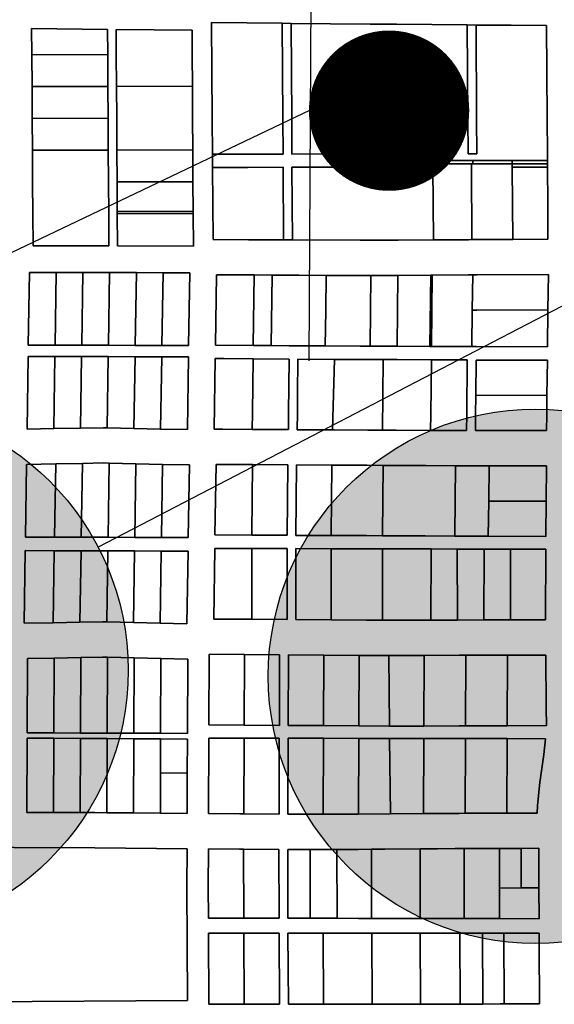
# Model space of a CAD drawing. Header units: feet. Extents: x 1267057 to 1687180, y 157668 to 661817.
# Tile 23 of 157: x 1275738 to 1276738, y 289616 to 291458. Entities that reach past the tile are written whole.
import ezdxf
from ezdxf.enums import TextEntityAlignment as Align

# ---------------------------------------------------------------- set-up
doc = ezdxf.new("R2010")
doc.units = ezdxf.units.FT
doc.header["$MEASUREMENT"] = 0
for name, color, linetype in [('County_Land_Parcels_IDHS_', 247, 'Continuous'), ('Hatch-sign', 9, 'Continuous'), ('SHEET', 4, 'Continuous')]:
    doc.layers.add(name, color=color, linetype=linetype)
doc.styles.get("Standard").update_dxf_attribs({"font": 'font31.shx'})

# ---------------------------------------------------------------- blocks, each defined once
blk = doc.blocks.new('370')
at = {"color": 0, "linetype": 'ByBlock'}
for p, q in [((0, 0.10009), (0, -0.10009)), ((0, 0), (0.06296, 0))]:
    blk.add_line(p, q, dxfattribs=at)

msp = doc.modelspace()

# ---------------------------------------------------------------- hatches: boundary and pattern name
at = {"layer": 'Hatch-sign'}
h = msp.add_hatch(color=256, dxfattribs=at)
h.dxf.hatch_style = 1
edge = h.paths.add_edge_path()
edge.add_arc((1275440.5, 290240.9), 500, 0, 360)
h = msp.add_hatch(color=256, dxfattribs=at)
h.dxf.hatch_style = 1
edge = h.paths.add_edge_path()
edge.add_arc((1276702.7, 290229.7), 500, 0, 360)

# ---------------------------------------------------------------- linework, layer by layer
at = {"layer": 'County_Land_Parcels_IDHS_'}
for points in [[(1276098.5, 291206.6), (1276098, 291272.6), (1276096.8, 291452.7), (1276162.8, 291452.1), (1276228.8, 291451.5), (1276230, 291272.7), (1276230.4, 291206.7), (1276098.5, 291206.6)], [(1276098.6, 291181.9), (1276099.5, 291046.9), (1276165.5, 291046.5), (1276231.5, 291046.2), (1276248, 291046.1), (1276374.6, 291045.4), (1276396, 291045.5), (1276445.5, 291045.8), (1276511.5, 291046.2), (1276577.5, 291046.5), (1276583.5, 291046.6), (1276586, 291046.6), (1276594, 291046.6), (1276660, 291047), (1276726, 291047.4), (1276725.6, 291113.4), (1276725.1, 291182.4), (1276725.1, 291188.6), (1276725, 291194.7), (1276725, 291207.1), (1276724.5, 291273.1), (1276723.4, 291447), (1276657.4, 291447.6), (1276591.4, 291448.2), (1276574.9, 291448.3), (1276508.9, 291448.9), (1276442.9, 291449.5), (1276393.4, 291450), (1276319.4, 291450.7), (1276245.4, 291451.3), (1276228.8, 291451.5), (1276162.8, 291452.1), (1276096.8, 291452.7), (1276098, 291272.6), (1276098.5, 291206.6), (1276098.6, 291181.9)], [(1276248, 291046.1), (1276231.5, 291046.2), (1276230.6, 291182), (1276164.6, 291181.9), (1276098.6, 291181.9), (1276098.5, 291206.6), (1276230.4, 291206.7), (1276230, 291272.7), (1276228.8, 291451.5), (1276245.4, 291451.3), (1276246.6, 291272.8), (1276247, 291206.8), (1276395, 291206.9), (1276395.1, 291182.1), (1276247.1, 291182), (1276247.6, 291112.1), (1276248, 291046.1)], [(1276725, 291194.7), (1276659, 291194.7), (1276585.1, 291194.6), (1276510.6, 291194.6), (1276510.6, 291188.4), (1276510.6, 291182.2), (1276511.5, 291046.2), (1276445.5, 291045.8), (1276396, 291045.5), (1276374.6, 291045.4), (1276248, 291046.1), (1276247.6, 291112.1), (1276247.1, 291182), (1276395.1, 291182.1), (1276395, 291206.9), (1276247, 291206.8), (1276246.6, 291272.8), (1276245.4, 291451.3), (1276319.4, 291450.7), (1276393.4, 291450), (1276442.9, 291449.5), (1276508.9, 291448.9), (1276574.9, 291448.3), (1276576, 291273), (1276576.5, 291207), (1276593, 291207), (1276592.5, 291273), (1276591.4, 291448.2), (1276657.4, 291447.6), (1276723.4, 291447), (1276724.5, 291273.1), (1276725, 291207.1), (1276725, 291194.7)], [(1275902.4, 291393), (1275760.4, 291392.7), (1275760.1, 291441.7), (1275902.1, 291440.1), (1275902.4, 291393)], [(1275762.3, 291094.7), (1275762.6, 291035.1), (1275803.5, 291035.2), (1275904.6, 291035), (1275904.3, 291095), (1275903.9, 291154.6), (1275903.5, 291214.2), (1275903.2, 291273.8), (1275902.8, 291333.4), (1275902.4, 291393), (1275902.1, 291440.1), (1275760.1, 291441.7), (1275760.4, 291392.7), (1275760.8, 291333.1), (1275761.2, 291273.5), (1275761.5, 291213.9), (1275761.9, 291154.3), (1275762.3, 291094.7)], [(1276060.8, 291333.7), (1275918.8, 291333.4), (1275918.4, 291393), (1275918.1, 291439.9), (1276060.1, 291438.3), (1276060.4, 291393.3), (1276060.8, 291333.7)], [(1275920.3, 291095), (1275920.6, 291035), (1276062.6, 291034.7), (1276062.3, 291095.3), (1276062.2, 291099.3), (1276061.9, 291154.9), (1276061.5, 291214.5), (1276061.1, 291274.1), (1276060.8, 291333.7), (1276060.4, 291393.3), (1276060.1, 291438.3), (1275918.1, 291439.9), (1275918.4, 291393), (1275918.8, 291333.4), (1275919.2, 291273.8), (1275919.5, 291214.2), (1275919.9, 291154.6), (1275920.2, 291099), (1275920.3, 291095)], [(1276574.9, 291448.3), (1276591.4, 291448.2), (1276592.5, 291273), (1276593, 291207), (1276576.5, 291207), (1276576, 291273), (1276574.9, 291448.3)], [(1275902.8, 291333.4), (1275760.8, 291333.1), (1275760.4, 291392.7), (1275902.4, 291393), (1275902.8, 291333.4)], [(1275903.2, 291273.8), (1275761.2, 291273.5), (1275760.8, 291333.1), (1275902.8, 291333.4), (1275903.2, 291273.8)], [(1276061.5, 291214.5), (1275919.5, 291214.2), (1275919.2, 291273.8), (1275918.8, 291333.4), (1276060.8, 291333.7), (1276061.1, 291274.1), (1276061.5, 291214.5)], [(1275903.5, 291214.2), (1275761.5, 291213.9), (1275761.2, 291273.5), (1275903.2, 291273.8), (1275903.5, 291214.2)], [(1275761.5, 291213.9), (1275903.5, 291214.2), (1275903.9, 291154.6), (1275904.3, 291095), (1275904.6, 291035), (1275803.5, 291035.2), (1275762.6, 291035.1), (1275762.3, 291094.7), (1275761.9, 291154.3), (1275761.5, 291213.9)], [(1276061.9, 291154.9), (1275919.9, 291154.6), (1275919.5, 291214.2), (1276061.5, 291214.5), (1276061.9, 291154.9)], [(1276585.1, 291188.5), (1276582.6, 291188.4), (1276510.6, 291188.4), (1276510.6, 291194.6), (1276585.1, 291194.6), (1276585.1, 291188.5)], [(1276659.1, 291188.5), (1276585.1, 291188.5), (1276585.1, 291194.6), (1276659, 291194.7), (1276659.1, 291188.5)], [(1276725.1, 291188.6), (1276659.1, 291188.5), (1276659, 291194.7), (1276725, 291194.7), (1276725.1, 291188.6)], [(1276231.5, 291046.2), (1276165.5, 291046.5), (1276099.5, 291046.9), (1276098.6, 291181.9), (1276164.6, 291181.9), (1276230.6, 291182), (1276231.5, 291046.2)], [(1276583.5, 291046.6), (1276577.5, 291046.5), (1276511.5, 291046.2), (1276510.6, 291182.2), (1276510.6, 291188.4), (1276582.6, 291188.4), (1276582.6, 291182.3), (1276583.5, 291046.6)], [(1276659.1, 291182.3), (1276659.6, 291113), (1276660, 291047), (1276594, 291046.6), (1276586, 291046.6), (1276583.5, 291046.6), (1276582.6, 291182.3), (1276582.6, 291188.4), (1276585.1, 291188.5), (1276659.1, 291188.5), (1276659.1, 291182.3)], [(1276725.1, 291182.4), (1276659.1, 291182.3), (1276659.1, 291188.5), (1276725.1, 291188.6), (1276725.1, 291182.4)], [(1276660, 291047), (1276659.6, 291113), (1276659.1, 291182.3), (1276725.1, 291182.4), (1276725.6, 291113.4), (1276726, 291047.4), (1276660, 291047)], [(1276062.2, 291099.3), (1275920.2, 291099), (1275919.9, 291154.6), (1276061.9, 291154.9), (1276062.2, 291099.3)], [(1276062.3, 291095.3), (1275920.3, 291095), (1275920.2, 291099), (1276062.2, 291099.3), (1276062.3, 291095.3)], [(1275920.3, 291095), (1276062.3, 291095.3), (1276062.6, 291034.7), (1275920.6, 291035), (1275920.3, 291095)], [(1275803.8, 290849), (1275753.8, 290849.1), (1275755.9, 290985.1), (1275803.5, 290985.2), (1275805.9, 290985.2), (1275803.8, 290849)], [(1275755.9, 290985.1), (1275753.8, 290849.1), (1275803.8, 290849), (1275853.8, 290849), (1275903.8, 290848.9), (1275953.8, 290848.8), (1276003.8, 290848.8), (1276053.8, 290848.7), (1276055.9, 290984.7), (1276006, 290984.8), (1275956, 290984.9), (1275906, 290985), (1275855.9, 290985.1), (1275805.9, 290985.2), (1275803.5, 290985.2), (1275755.9, 290985.1)], [(1275853.8, 290849), (1275803.8, 290849), (1275805.9, 290985.2), (1275855.9, 290985.1), (1275853.8, 290849)], [(1275903.8, 290848.9), (1275853.8, 290849), (1275855.9, 290985.1), (1275906, 290985), (1275903.8, 290848.9)], [(1275953.8, 290848.8), (1275903.8, 290848.9), (1275906, 290985), (1275956, 290984.9), (1275953.8, 290848.8)], [(1276003.8, 290848.8), (1275953.8, 290848.8), (1275956, 290984.9), (1276006, 290984.8), (1276003.8, 290848.8)], [(1276003.8, 290848.8), (1276006, 290984.8), (1276055.9, 290984.7), (1276053.8, 290848.7), (1276003.8, 290848.8)], [(1276105.9, 290980.9), (1276103.9, 290848.9), (1276174.6, 290848.5), (1276208.4, 290848.3), (1276242.1, 290848.1), (1276258.6, 290848), (1276309.4, 290847.8), (1276374.6, 290847.4), (1276376.6, 290847.4), (1276393.1, 290847.3), (1276443.9, 290847.1), (1276505.1, 290846.9), (1276508.1, 290846.9), (1276575.4, 290846.6), (1276583.6, 290846.6), (1276591.9, 290846.5), (1276725.1, 290846), (1276725.9, 290915.4), (1276726.7, 290981.4), (1276593.4, 290980.6), (1276585.1, 290980.6), (1276576.9, 290980.5), (1276509.6, 290980.2), (1276506.6, 290980.2), (1276445.4, 290979.8), (1276394.6, 290979.5), (1276378.1, 290979.4), (1276374.6, 290979.4), (1276310.9, 290979.8), (1276260.1, 290980), (1276243.6, 290980.1), (1276209.9, 290980.3), (1276176.1, 290980.5), (1276105.9, 290980.9)], [(1276174.6, 290848.5), (1276103.9, 290848.9), (1276105.9, 290980.9), (1276176.1, 290980.5), (1276174.6, 290848.5)], [(1276208.4, 290848.3), (1276174.6, 290848.5), (1276176.1, 290980.5), (1276209.9, 290980.3), (1276208.4, 290848.3)], [(1276309.4, 290847.8), (1276258.6, 290848), (1276242.1, 290848.1), (1276208.4, 290848.3), (1276209.9, 290980.3), (1276243.6, 290980.1), (1276260.1, 290980), (1276310.9, 290979.8), (1276310.1, 290913.8), (1276309.4, 290847.8)], [(1276393.1, 290847.3), (1276376.6, 290847.4), (1276374.6, 290847.4), (1276309.4, 290847.8), (1276310.1, 290913.8), (1276310.9, 290979.8), (1276374.6, 290979.4), (1276378.1, 290979.4), (1276394.6, 290979.5), (1276393.9, 290913.4), (1276393.1, 290847.3)], [(1276443.9, 290847.1), (1276393.1, 290847.3), (1276393.9, 290913.4), (1276394.6, 290979.5), (1276445.4, 290979.8), (1276443.9, 290847.1)], [(1276505.1, 290846.9), (1276443.9, 290847.1), (1276445.4, 290979.8), (1276506.6, 290980.2), (1276505.1, 290846.9)], [(1276508.1, 290846.9), (1276505.1, 290846.9), (1276506.6, 290980.2), (1276509.6, 290980.2), (1276508.1, 290846.9)], [(1276584.4, 290914.6), (1276583.6, 290846.6), (1276575.4, 290846.6), (1276508.1, 290846.9), (1276509.6, 290980.2), (1276576.9, 290980.5), (1276585.1, 290980.6), (1276584.4, 290914.6)], [(1276725.9, 290915.4), (1276592.7, 290914.6), (1276584.4, 290914.6), (1276585.1, 290980.6), (1276593.4, 290980.6), (1276726.7, 290981.4), (1276725.9, 290915.4)], [(1276583.6, 290846.6), (1276584.4, 290914.6), (1276592.7, 290914.6), (1276725.9, 290915.4), (1276725.1, 290846), (1276591.9, 290846.5), (1276583.6, 290846.6)], [(1275801.4, 290693.1), (1275751.4, 290692.2), (1275753.5, 290828.2), (1275803.5, 290828), (1275801.4, 290693.1)], [(1276051.4, 290691.2), (1276053.5, 290827.2), (1276003.5, 290827.4), (1275953.5, 290827.5), (1275903.5, 290827.7), (1275853.5, 290827.9), (1275803.5, 290828), (1275753.5, 290828.2), (1275751.4, 290692.2), (1275801.4, 290693.1), (1275851.4, 290694), (1275894.7, 290694.8), (1275901.4, 290694.6), (1275951.4, 290693.5), (1276001.4, 290692.3), (1276051.4, 290691.2)], [(1275851.4, 290694), (1275801.4, 290693.1), (1275803.5, 290828), (1275853.5, 290827.9), (1275851.4, 290694)], [(1275901.4, 290694.6), (1275894.7, 290694.8), (1275851.4, 290694), (1275853.5, 290827.9), (1275903.5, 290827.7), (1275901.4, 290694.6)], [(1275951.4, 290693.5), (1275901.4, 290694.6), (1275903.5, 290827.7), (1275953.5, 290827.5), (1275951.4, 290693.5)], [(1276001.4, 290692.3), (1275951.4, 290693.5), (1275953.5, 290827.5), (1276003.5, 290827.4), (1276001.4, 290692.3)], [(1276001.4, 290692.3), (1276003.5, 290827.4), (1276053.5, 290827.2), (1276051.4, 290691.2), (1276001.4, 290692.3)], [(1276172.9, 290691.7), (1276117.9, 290692), (1276101.4, 290692.1), (1276103.5, 290824.1), (1276119.3, 290824), (1276174.3, 290823.7), (1276173.2, 290723.5), (1276172.9, 290691.7)], [(1276240.7, 290722.8), (1276241.8, 290823.2), (1276174.3, 290823.7), (1276119.3, 290824), (1276103.5, 290824.1), (1276101.4, 290692.1), (1276117.9, 290692), (1276172.9, 290691.7), (1276240.4, 290691.2), (1276240.7, 290722.8)], [(1276172.9, 290691.7), (1276173.2, 290723.5), (1276174.3, 290823.7), (1276241.8, 290823.2), (1276240.7, 290722.8), (1276240.4, 290691.2), (1276172.9, 290691.7)], [(1276322.9, 290690.7), (1276256.9, 290691.1), (1276257.2, 290722.7), (1276257.6, 290757.1), (1276258.3, 290823.1), (1276326.4, 290822.6), (1276324.7, 290756.7), (1276322.9, 290690.7)], [(1276573.9, 290719.6), (1276575.1, 290821.5), (1276507.8, 290821.8), (1276443.6, 290822.1), (1276417.9, 290822.2), (1276392.4, 290822.3), (1276326.4, 290822.6), (1276258.3, 290823.1), (1276257.6, 290757.1), (1276257.2, 290722.7), (1276256.9, 290691.1), (1276322.9, 290690.7), (1276325.7, 290690.6), (1276388.9, 290690.4), (1276416.7, 290690.2), (1276442.2, 290690.1), (1276506.4, 290689.8), (1276573.7, 290689.5), (1276573.9, 290719.6)], [(1276416.7, 290690.2), (1276388.9, 290690.4), (1276325.7, 290690.6), (1276322.9, 290690.7), (1276324.7, 290756.7), (1276326.4, 290822.6), (1276392.4, 290822.3), (1276417.9, 290822.2), (1276416.7, 290690.2)], [(1276506.4, 290689.8), (1276442.2, 290690.1), (1276416.7, 290690.2), (1276417.9, 290822.2), (1276443.6, 290822.1), (1276507.8, 290821.8), (1276506.7, 290720.2), (1276506.4, 290689.8)], [(1276506.4, 290689.8), (1276506.7, 290720.2), (1276507.8, 290821.8), (1276575.1, 290821.5), (1276573.9, 290719.6), (1276573.7, 290689.5), (1276506.4, 290689.8)], [(1276724.1, 290755.3), (1276724.8, 290821.3), (1276608.7, 290821.4), (1276591.6, 290821.4), (1276590.8, 290755.4), (1276590.4, 290719.4), (1276590.2, 290689.4), (1276608.3, 290689.4), (1276723.4, 290689.3), (1276723.7, 290718.1), (1276724.1, 290755.3)], [(1276724.1, 290755.3), (1276590.8, 290755.4), (1276591.6, 290821.4), (1276608.7, 290821.4), (1276724.8, 290821.3), (1276724.1, 290755.3)], [(1276590.8, 290755.4), (1276724.1, 290755.3), (1276723.7, 290718.1), (1276723.4, 290689.3), (1276608.3, 290689.4), (1276590.2, 290689.4), (1276590.4, 290719.4), (1276590.8, 290755.4)], [(1275750.4, 290626.2), (1275748.3, 290490.2), (1275802.9, 290490), (1275852.9, 290489.8), (1275902.9, 290489.7), (1275953, 290489.5), (1276003, 290489.3), (1276053, 290489.1), (1276055.1, 290625.1), (1276005.1, 290626.2), (1275955.1, 290627.4), (1275905.1, 290628.5), (1275894.5, 290628.8), (1275855.1, 290628.1), (1275805.1, 290627.2), (1275750.4, 290626.2)], [(1275802.9, 290490), (1275748.3, 290490.2), (1275750.4, 290626.2), (1275805.1, 290627.2), (1275802.9, 290490)], [(1275852.9, 290489.8), (1275802.9, 290490), (1275805.1, 290627.2), (1275855.1, 290628.1), (1275852.9, 290489.8)], [(1275902.9, 290489.7), (1275852.9, 290489.8), (1275855.1, 290628.1), (1275894.5, 290628.8), (1275905.1, 290628.5), (1275902.9, 290489.7)], [(1275902.9, 290489.7), (1275905.1, 290628.5), (1275955.1, 290627.4), (1275953, 290489.5), (1275902.9, 290489.7)], [(1276003, 290489.3), (1275953, 290489.5), (1275955.1, 290627.4), (1276005.1, 290626.2), (1276003, 290489.3)], [(1276003, 290489.3), (1276005.1, 290626.2), (1276055.1, 290625.1), (1276053, 290489.1), (1276003, 290489.3)], [(1276172, 290493.8), (1276103, 290494.1), (1276105.1, 290626.1), (1276173.1, 290625.7), (1276172, 290497.1), (1276172, 290493.8)], [(1276105.1, 290626.1), (1276103, 290494.1), (1276172, 290493.8), (1276238, 290493.5), (1276239.1, 290625.2), (1276173.1, 290625.7), (1276105.1, 290626.1)], [(1276172, 290493.8), (1276172, 290497.1), (1276173.1, 290625.7), (1276239.1, 290625.2), (1276238, 290493.5), (1276172, 290493.8)], [(1276320.5, 290493.1), (1276254.5, 290493.4), (1276255, 290559.1), (1276255.6, 290625.1), (1276321.6, 290624.7), (1276321, 290558.7), (1276320.5, 290496.4), (1276320.5, 290493.1)], [(1276255, 290559.1), (1276254.5, 290493.4), (1276320.5, 290493.1), (1276386.5, 290492.8), (1276416.6, 290492.7), (1276441.3, 290492.6), (1276496.5, 290492.3), (1276551.7, 290492.1), (1276606.8, 290491.8), (1276614.2, 290491.8), (1276721.8, 290491.3), (1276721.8, 290494.3), (1276722.4, 290557.3), (1276722.9, 290623.3), (1276615.9, 290623.4), (1276608.1, 290623.4), (1276607.9, 290623.4), (1276552.7, 290623.6), (1276497.6, 290623.9), (1276442.4, 290624.1), (1276417.7, 290624.2), (1276387.6, 290624.4), (1276325.3, 290624.6), (1276321.6, 290624.7), (1276255.6, 290625.1), (1276255, 290559.1)], [(1276416.6, 290492.7), (1276386.5, 290492.8), (1276320.5, 290493.1), (1276320.5, 290496.4), (1276321, 290558.7), (1276321.6, 290624.7), (1276325.3, 290624.6), (1276387.6, 290624.4), (1276417.7, 290624.2), (1276416.6, 290495.8), (1276416.6, 290492.7)], [(1276551.7, 290492.1), (1276496.5, 290492.3), (1276441.3, 290492.6), (1276416.6, 290492.7), (1276416.6, 290495.8), (1276417.7, 290624.2), (1276442.4, 290624.1), (1276497.6, 290623.9), (1276552.7, 290623.6), (1276551.7, 290495.1), (1276551.7, 290492.1)], [(1276615.3, 290557.4), (1276614.2, 290491.8), (1276606.8, 290491.8), (1276551.7, 290492.1), (1276551.7, 290495.1), (1276552.7, 290623.6), (1276607.9, 290623.4), (1276608.1, 290623.4), (1276615.9, 290623.4), (1276615.3, 290557.4)], [(1276722.4, 290557.3), (1276615.3, 290557.4), (1276615.9, 290623.4), (1276722.9, 290623.3), (1276722.4, 290557.3)], [(1276614.2, 290491.8), (1276615.3, 290557.4), (1276722.4, 290557.3), (1276721.8, 290494.3), (1276721.8, 290491.3), (1276614.2, 290491.8)], [(1275800.5, 290329.8), (1275745.8, 290328.8), (1275747.9, 290464.8), (1275802.5, 290464.6), (1275800.5, 290329.8)], [(1276050.5, 290327.8), (1276052.6, 290463.8), (1276002.6, 290464), (1275952.6, 290464.1), (1275902.6, 290464.3), (1275852.6, 290464.4), (1275802.5, 290464.6), (1275747.9, 290464.8), (1275745.8, 290328.8), (1275800.5, 290329.8), (1275850.5, 290330.7), (1275893, 290331.4), (1275900.5, 290331.3), (1275950.5, 290330.1), (1276000.5, 290329), (1276050.5, 290327.8)], [(1275850.5, 290330.7), (1275800.5, 290329.8), (1275802.5, 290464.6), (1275852.6, 290464.4), (1275850.5, 290330.7)], [(1275900.5, 290331.3), (1275893, 290331.4), (1275850.5, 290330.7), (1275852.6, 290464.4), (1275902.6, 290464.3), (1275900.5, 290331.3)], [(1275950.5, 290330.1), (1275900.5, 290331.3), (1275902.6, 290464.3), (1275952.6, 290464.1), (1275950.5, 290330.1)], [(1276000.5, 290329), (1275950.5, 290330.1), (1275952.6, 290464.1), (1276002.6, 290464), (1276000.5, 290329)], [(1276000.5, 290329), (1276002.6, 290464), (1276052.6, 290463.8), (1276050.5, 290327.8), (1276000.5, 290329)], [(1276171.8, 290336.3), (1276100.6, 290336.8), (1276102.7, 290468.8), (1276172, 290468.6), (1276171.8, 290336.3)], [(1276102.7, 290468.8), (1276100.6, 290336.8), (1276171.8, 290336.3), (1276237.8, 290335.8), (1276238, 290468.5), (1276172, 290468.6), (1276102.7, 290468.8)], [(1276171.8, 290336.3), (1276172, 290468.6), (1276238, 290468.5), (1276237.8, 290335.8), (1276171.8, 290336.3)], [(1276320.3, 290335.2), (1276254.3, 290335.7), (1276254.5, 290468.5), (1276320.5, 290468.3), (1276320.3, 290335.2)], [(1276721.6, 290335.5), (1276721.8, 290467.5), (1276655.8, 290467.6), (1276606.3, 290467.7), (1276556.3, 290467.6), (1276507.3, 290468), (1276441.3, 290468.1), (1276416.6, 290468.1), (1276386.5, 290468.2), (1276320.5, 290468.3), (1276254.5, 290468.5), (1276254.3, 290335.7), (1276320.3, 290335.2), (1276386.3, 290334.7), (1276416.4, 290334.4), (1276428.2, 290334.4), (1276441.1, 290334.4), (1276507.1, 290334.7), (1276556.6, 290334.9), (1276606.1, 290335.1), (1276655.6, 290335.3), (1276721.6, 290335.5)], [(1276416.4, 290334.4), (1276386.3, 290334.7), (1276320.3, 290335.2), (1276320.5, 290468.3), (1276386.5, 290468.2), (1276416.6, 290468.1), (1276416.4, 290334.4)], [(1276507.1, 290334.7), (1276441.1, 290334.4), (1276428.2, 290334.4), (1276416.4, 290334.4), (1276416.6, 290468.1), (1276441.3, 290468.1), (1276507.3, 290468), (1276507.1, 290334.7)], [(1276556.6, 290334.9), (1276507.1, 290334.7), (1276507.3, 290468), (1276556.3, 290467.6), (1276556.6, 290334.9)], [(1276606.1, 290335.1), (1276556.6, 290334.9), (1276556.3, 290467.6), (1276606.3, 290467.7), (1276606.1, 290335.1)], [(1276655.6, 290335.3), (1276606.1, 290335.1), (1276606.3, 290467.7), (1276655.8, 290467.6), (1276655.6, 290335.3)], [(1276655.6, 290335.3), (1276655.8, 290467.6), (1276721.8, 290467.5), (1276721.6, 290335.5), (1276655.6, 290335.3)], [(1276051.4, 290122.8), (1276052, 290261.8), (1276002, 290262.9), (1275952, 290264.1), (1275902, 290265.2), (1275892.8, 290265.4), (1275852, 290264.7), (1275802, 290263.8), (1275752, 290262.9), (1275751.4, 290123.9), (1275801.4, 290123.7), (1275851.4, 290123.5), (1275901.4, 290123.3), (1275951.4, 290123.1), (1276001.4, 290123), (1276051.4, 290122.8)], [(1275801.4, 290123.7), (1275751.4, 290123.9), (1275752, 290262.9), (1275802, 290263.8), (1275801.4, 290123.7)], [(1275851.4, 290123.5), (1275801.4, 290123.7), (1275802, 290263.8), (1275852, 290264.7), (1275851.4, 290123.5)], [(1275901.4, 290123.3), (1275851.4, 290123.5), (1275852, 290264.7), (1275892.8, 290265.4), (1275902, 290265.2), (1275901.4, 290123.3)], [(1275951.4, 290123.1), (1275901.4, 290123.3), (1275902, 290265.2), (1275952, 290264.1), (1275951.4, 290123.1)], [(1276001.4, 290123), (1275951.4, 290123.1), (1275952, 290264.1), (1276002, 290262.9), (1276001.4, 290123)], [(1276001.4, 290123), (1276002, 290262.9), (1276052, 290261.8), (1276051.4, 290122.8), (1276001.4, 290123)], [(1276157.5, 290138.4), (1276091.5, 290138.9), (1276092, 290270.9), (1276158, 290270.4), (1276157.5, 290138.4)], [(1276092, 290270.9), (1276091.5, 290138.9), (1276157.5, 290138.4), (1276223.5, 290137.9), (1276224, 290269.9), (1276158, 290270.4), (1276092, 290270.9)], [(1276157.5, 290138.4), (1276158, 290270.4), (1276224, 290269.9), (1276223.5, 290137.9), (1276157.5, 290138.4)], [(1276306, 290137.3), (1276240, 290137.8), (1276240.5, 290269.8), (1276306.5, 290269.3), (1276306, 290137.3)], [(1276240.5, 290269.8), (1276240, 290137.8), (1276306, 290137.3), (1276372, 290136.8), (1276429.5, 290136.3), (1276493.6, 290136.6), (1276559.6, 290136.9), (1276571.6, 290136.9), (1276583.6, 290137), (1276649.6, 290137.2), (1276722.9, 290137.5), (1276722.7, 290170.6), (1276721.7, 290269.5), (1276650.1, 290269.2), (1276584.1, 290269), (1276572.1, 290268.9), (1276560.1, 290268.9), (1276494.1, 290268.6), (1276428.1, 290268.4), (1276372.5, 290268.8), (1276306.5, 290269.3), (1276240.5, 290269.8)], [(1276372, 290136.8), (1276306, 290137.3), (1276306.5, 290269.3), (1276372.5, 290268.8), (1276372, 290136.8)], [(1276429.5, 290136.3), (1276372, 290136.8), (1276372.5, 290268.8), (1276428.1, 290268.4), (1276429.5, 290136.3)], [(1276493.6, 290136.6), (1276429.5, 290136.3), (1276428.1, 290268.4), (1276494.1, 290268.6), (1276493.6, 290136.6)], [(1276571.6, 290136.9), (1276559.6, 290136.9), (1276493.6, 290136.6), (1276494.1, 290268.6), (1276560.1, 290268.9), (1276572.1, 290268.9), (1276571.6, 290136.9)], [(1276649.6, 290137.2), (1276583.6, 290137), (1276571.6, 290136.9), (1276572.1, 290268.9), (1276584.1, 290269), (1276650.1, 290269.2), (1276649.6, 290137.2)], [(1276649.6, 290137.2), (1276650.1, 290269.2), (1276721.7, 290269.5), (1276722.7, 290170.6), (1276722.9, 290137.5), (1276649.6, 290137.2)], [(1275800.9, 289974.9), (1275750.9, 289975.1), (1275751.4, 290114.1), (1275801.4, 290113.7), (1275800.9, 289974.9)], [(1275751.4, 290114.1), (1275750.9, 289975.1), (1275800.9, 289974.9), (1275850.9, 289974.7), (1275878.5, 289974.6), (1275900.9, 289974.4), (1275950.9, 289974), (1276000.9, 289973.5), (1276050.9, 289973.1), (1276051.2, 290048.6), (1276051.4, 290112.1), (1276001.4, 290112.4), (1275951.4, 290112.8), (1275901.4, 290113.1), (1275851.4, 290113.4), (1275801.4, 290113.7), (1275751.4, 290114.1)], [(1275850.9, 289974.7), (1275800.9, 289974.9), (1275801.4, 290113.7), (1275851.4, 290113.4), (1275850.9, 289974.7)], [(1275900.9, 289974.4), (1275878.5, 289974.6), (1275850.9, 289974.7), (1275851.4, 290113.4), (1275901.4, 290113.1), (1275900.9, 289974.4)], [(1275950.9, 289974), (1275900.9, 289974.4), (1275901.4, 290113.1), (1275951.4, 290112.8), (1275950.9, 289974)], [(1276001.2, 290049), (1276000.9, 289973.5), (1275950.9, 289974), (1275951.4, 290112.8), (1276001.4, 290112.4), (1276001.2, 290049)], [(1276051.2, 290048.6), (1276001.2, 290049), (1276001.4, 290112.4), (1276051.4, 290112.1), (1276051.2, 290048.6)], [(1276156.9, 289972.3), (1276149.6, 289972.4), (1276090.9, 289972.8), (1276091.4, 290114.1), (1276157.4, 290114), (1276156.9, 289972.3)], [(1276091.4, 290114.1), (1276090.9, 289972.8), (1276149.6, 289972.4), (1276156.9, 289972.3), (1276222.9, 289971.9), (1276223.4, 290113.8), (1276157.4, 290114), (1276091.4, 290114.1)], [(1276156.9, 289972.3), (1276157.4, 290114), (1276223.4, 290113.8), (1276222.9, 289971.9), (1276156.9, 289972.3)], [(1276305.4, 289971.5), (1276239.4, 289971.9), (1276239.9, 290113.8), (1276305.9, 290113.7), (1276305.4, 289971.5)], [(1276239.9, 290113.8), (1276239.4, 289971.9), (1276305.4, 289971.5), (1276310.7, 289971.5), (1276371.4, 289971.9), (1276431.3, 289972.4), (1276493, 289972.9), (1276509, 289973.1), (1276559, 289973.2), (1276571, 289973.3), (1276583, 289973.3), (1276649, 289973.6), (1276705.6, 289973.8), (1276706.1, 289987.7), (1276710.7, 290030.9), (1276718.5, 290083.2), (1276721.5, 290112.8), (1276649.5, 290113), (1276583.5, 290113.1), (1276571.5, 290113.1), (1276559.5, 290113.1), (1276493.5, 290113.3), (1276429.7, 290113.4), (1276371.9, 290113.5), (1276305.9, 290113.7), (1276239.9, 290113.8)], [(1276371.4, 289971.9), (1276310.7, 289971.5), (1276305.4, 289971.5), (1276305.9, 290113.7), (1276371.9, 290113.5), (1276371.4, 289971.9)], [(1276431.3, 289972.4), (1276371.4, 289971.9), (1276371.9, 290113.5), (1276429.7, 290113.4), (1276431.3, 289972.4)], [(1276493, 289972.9), (1276431.3, 289972.4), (1276429.7, 290113.4), (1276493.5, 290113.3), (1276493, 289972.9)], [(1276571, 289973.3), (1276559, 289973.2), (1276509, 289973.1), (1276493, 289972.9), (1276493.5, 290113.3), (1276559.5, 290113.1), (1276571.5, 290113.1), (1276571, 289973.3)], [(1276649, 289973.6), (1276583, 289973.3), (1276571, 289973.3), (1276571.5, 290113.1), (1276583.5, 290113.1), (1276649.5, 290113), (1276649, 289973.6)], [(1276649, 289973.6), (1276649.5, 290113), (1276721.5, 290112.8), (1276718.5, 290083.2), (1276710.7, 290030.9), (1276706.1, 289987.7), (1276705.6, 289973.8), (1276649, 289973.6)], [(1276000.9, 289973.5), (1276001.2, 290049), (1276051.2, 290048.6), (1276050.9, 289973.1), (1276000.9, 289973.5)], [(1275663.6, 289620.3), (1275426.9, 289621.2), (1275425.8, 289910.3), (1275878.1, 289908.6), (1276050.7, 289907.1), (1276050.4, 289836.1), (1276051.8, 289623.4), (1275663.6, 289620.3)], [(1275425.8, 289910.3), (1275426.9, 289621.2), (1275663.6, 289620.3), (1276051.8, 289623.4), (1276050.4, 289836.1), (1276050.7, 289907.1), (1275878.1, 289908.6), (1275425.8, 289910.3)], [(1276156.8, 289777.2), (1276090.8, 289777.3), (1276090.4, 289836.2), (1276090.7, 289906.8), (1276149.2, 289906.4), (1276156.6, 289906.3), (1276156.8, 289777.2)], [(1276090.4, 289836.2), (1276090.8, 289777.3), (1276156.8, 289777.2), (1276222.8, 289777.1), (1276222.6, 289905.9), (1276156.6, 289906.3), (1276149.2, 289906.4), (1276090.7, 289906.8), (1276090.4, 289836.2)], [(1276156.8, 289777.2), (1276156.6, 289906.3), (1276222.6, 289905.9), (1276222.8, 289777.1), (1276156.8, 289777.2)], [(1276239.1, 289905.9), (1276239.3, 289777), (1276281.3, 289777), (1276305.3, 289776.9), (1276331.3, 289776.9), (1276371.3, 289776.8), (1276396, 289776.7), (1276420.8, 289776.7), (1276486.8, 289776.6), (1276519.8, 289776.5), (1276552.8, 289776.4), (1276561, 289776.4), (1276569.3, 289776.4), (1276635.3, 289776.3), (1276709.3, 289776.1), (1276709.1, 289833.8), (1276708.9, 289907.8), (1276675.9, 289907.7), (1276635.1, 289907.5), (1276569.1, 289907.3), (1276560.9, 289907.3), (1276552.6, 289907.2), (1276519.6, 289907.1), (1276509.4, 289907.1), (1276486.6, 289906.9), (1276420.6, 289906.3), (1276395.9, 289906.1), (1276371.1, 289905.9), (1276331.1, 289905.6), (1276310.8, 289905.4), (1276305.1, 289905.5), (1276281.1, 289905.6), (1276239.1, 289905.9)], [(1276281.3, 289777), (1276239.3, 289777), (1276239.1, 289905.9), (1276281.1, 289905.6), (1276281.3, 289777)], [(1276331.3, 289776.9), (1276305.3, 289776.9), (1276281.3, 289777), (1276281.1, 289905.6), (1276305.1, 289905.5), (1276310.8, 289905.4), (1276331.1, 289905.6), (1276331.3, 289776.9)], [(1276396, 289776.7), (1276371.3, 289776.8), (1276331.3, 289776.9), (1276331.1, 289905.6), (1276371.1, 289905.9), (1276395.9, 289906.1), (1276396, 289776.7)], [(1276486.8, 289776.6), (1276420.8, 289776.7), (1276396, 289776.7), (1276395.9, 289906.1), (1276420.6, 289906.3), (1276486.6, 289906.9), (1276486.8, 289776.6)], [(1276569.3, 289776.4), (1276561, 289776.4), (1276552.8, 289776.4), (1276519.8, 289776.5), (1276486.8, 289776.6), (1276486.6, 289906.9), (1276509.4, 289907.1), (1276519.6, 289907.1), (1276552.6, 289907.2), (1276560.9, 289907.3), (1276569.1, 289907.3), (1276569.3, 289776.4)], [(1276635.2, 289833.5), (1276635.3, 289776.3), (1276569.3, 289776.4), (1276569.1, 289907.3), (1276635.1, 289907.5), (1276635.2, 289833.5)], [(1276676.1, 289833.7), (1276635.2, 289833.5), (1276635.1, 289907.5), (1276675.9, 289907.7), (1276676.1, 289833.7)], [(1276709.1, 289833.8), (1276676.1, 289833.7), (1276675.9, 289907.7), (1276708.9, 289907.8), (1276709.1, 289833.8)], [(1276635.3, 289776.3), (1276635.2, 289833.5), (1276676.1, 289833.7), (1276709.1, 289833.8), (1276709.3, 289776.1), (1276635.3, 289776.3)], [(1276157.8, 289616.4), (1276091.8, 289616.4), (1276090.9, 289749.3), (1276156.9, 289749.3), (1276157.8, 289616.4)], [(1276091.8, 289616.4), (1276157.8, 289616.4), (1276223.8, 289616.3), (1276222.9, 289749.3), (1276156.9, 289749.3), (1276090.9, 289749.3), (1276091.8, 289616.4)], [(1276157.8, 289616.4), (1276156.9, 289749.3), (1276222.9, 289749.3), (1276223.8, 289616.3), (1276157.8, 289616.4)], [(1276306.3, 289616.2), (1276240.3, 289616.3), (1276239.4, 289749.3), (1276305.4, 289749.3), (1276306.3, 289616.2)], [(1276239.4, 289749.3), (1276240.3, 289616.3), (1276306.3, 289616.2), (1276372.3, 289616.1), (1276397, 289616.1), (1276421.8, 289616.1), (1276487.8, 289616), (1276517.6, 289616), (1276553.8, 289616.2), (1276562, 289616.2), (1276570.3, 289616.2), (1276604.3, 289616.4), (1276636.3, 289616.6), (1276644.3, 289616.6), (1276709.8, 289616.9), (1276709.4, 289725), (1276709.4, 289749.2), (1276643.6, 289749.2), (1276635.6, 289749.2), (1276603.6, 289749.2), (1276569.6, 289749.2), (1276561.3, 289749.2), (1276553.1, 289749.2), (1276487.1, 289749.2), (1276421.1, 289749.2), (1276396.3, 289749.3), (1276371.6, 289749.3), (1276305.4, 289749.3), (1276239.4, 289749.3)], [(1276397, 289616.1), (1276372.3, 289616.1), (1276306.3, 289616.2), (1276305.4, 289749.3), (1276371.6, 289749.3), (1276396.3, 289749.3), (1276397, 289616.1)], [(1276487.8, 289616), (1276421.8, 289616.1), (1276397, 289616.1), (1276396.3, 289749.3), (1276421.1, 289749.2), (1276487.1, 289749.2), (1276487.8, 289616)], [(1276562, 289616.2), (1276553.8, 289616.2), (1276517.6, 289616), (1276487.8, 289616), (1276487.1, 289749.2), (1276553.1, 289749.2), (1276561.3, 289749.2), (1276562, 289616.2)], [(1276604.3, 289616.4), (1276570.3, 289616.2), (1276562, 289616.2), (1276561.3, 289749.2), (1276569.6, 289749.2), (1276603.6, 289749.2), (1276604.3, 289616.4)], [(1276644.3, 289616.6), (1276636.3, 289616.6), (1276604.3, 289616.4), (1276603.6, 289749.2), (1276635.6, 289749.2), (1276643.6, 289749.2), (1276644.3, 289616.6)], [(1276644.3, 289616.6), (1276643.6, 289749.2), (1276709.4, 289749.2), (1276709.4, 289725), (1276709.8, 289616.9), (1276644.3, 289616.6)]]:
    msp.add_lwpolyline(points, close=True, dxfattribs=at)
at = {"layer": 'SHEET', "const_width": 150}
msp.add_lwpolyline([(1276495.1, 291322.8, 1), (1276362.3, 291253, 1)], format="xyb", close=True, dxfattribs=at)
at = {"layer": 'SHEET'}
for points in [[(1276281.1, 291288.8), (1274548.7, 290462.4)], [(1277409, 291263.4), (1275884.2, 290471.4)]]:
    msp.add_lwpolyline(points, dxfattribs=at)
for centre in [(1275440.5, 290240.9), (1276702.7, 290229.7)]:
    msp.add_circle(centre, 500, dxfattribs=at)

# ---------------------------------------------------------------- block references
at = {"layer": 'SHEET', "xscale": 4687.500000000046, "yscale": 4687.500000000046, "zscale": 4687.500000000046, "rotation": 359.6606070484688}
msp.add_blockref('370', (1276281.1, 291288.8), dxfattribs=at)

# ---------------------------------------------------------------- texts
at = {"layer": 'SHEET', "width": 0.75}
msp.add_text('8', height=562.5, dxfattribs=at).set_placement((1276702.7, 290229.7), align=Align.MIDDLE_CENTER)

doc.saveas('drawing.dxf')
